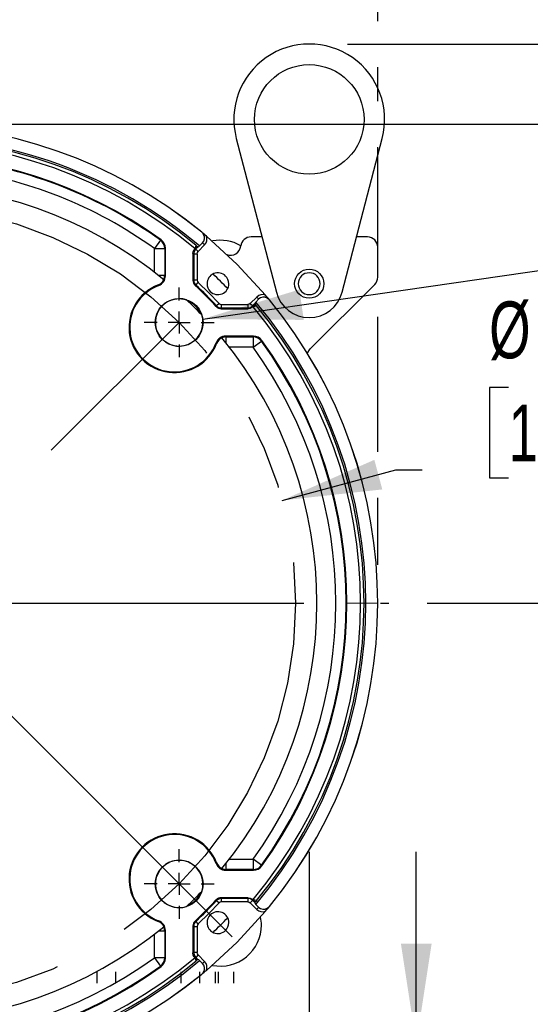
# Model space of a CAD drawing. Header units: inches. Extents: x 0 to 77, y 0 to 59.5.
# Tile 14 of 22: x 61.8 to 66.5, y 17.2 to 26.2. Entities that reach past the tile are written whole.
import ezdxf

# ---------------------------------------------------------------- set-up
doc = ezdxf.new("R2010")
doc.units = ezdxf.units.IN
doc.header["$LTSCALE"] = 7
doc.header["$MEASUREMENT"] = 0
doc.linetypes.add('CENTERX2', pattern=[0.8, 0.5, -0.1, 0.1, -0.1])
doc.linetypes.add('HIDDEN', pattern=[0.075, 0.05, -0.025])
doc.layers.add('CENTER', color=40, linetype='CENTERX2')
doc.layers.add('HIDDEN', color=102, linetype='HIDDEN')
doc.layers.add('DIMENSIONS', color=140, linetype='Continuous', lineweight=25)
doc.styles.add('SLDTEXTSTYLE0', font='TXT', dxfattribs={"width": 0.7})
doc.dimstyles.new('SLDDIMSTYLE0', dxfattribs={"dimtxt": 0.518519, "dimasz": 0.91, "dimexe": 0, "dimexo": 0.0625, "dimgap": 0.12963, "dimtad": 0, "dimtih": 1, "dimtoh": 1, "dimrnd": 1e-09, "dimzin": 12, "dimdsep": 46, "dimtxsty": 'SLDTEXTSTYLE0', "dimsah": 1, "dimcen": 0, "dimadec": 0, "dimazin": 3, "dimtfac": 1, "dimtofl": 0, "dimtmove": 0, "dimatfit": 3, "dimfxl": 0, "dimfrac": 2, "dimtolj": 1, "dimtzin": 12, "dimarcsym": 0})
doc.dimstyles.new('SLDDIMSTYLE1', dxfattribs={"dimtxt": 0.518519, "dimasz": 0.91, "dimexe": 0, "dimexo": 0.0625, "dimgap": 0.12963, "dimtad": 0, "dimtih": 1, "dimtoh": 1, "dimrnd": 1e-09, "dimdsep": 46, "dimtxsty": 'SLDTEXTSTYLE0', "dimsah": 1, "dimcen": 0.09, "dimadec": 0, "dimazin": 2, "dimtfac": 1, "dimtmove": 0, "dimatfit": 0, "dimfxl": 0, "dimfrac": 2, "dimtolj": 1, "dimtzin": 12, "dimarcsym": 0})
doc.dimstyles.new('SLDDIMSTYLE2', dxfattribs={"dimtxt": 0.518519, "dimasz": 0.91, "dimexe": 0, "dimexo": 0.0625, "dimgap": 0.12963, "dimtad": 0, "dimtih": 1, "dimtoh": 1, "dimrnd": 1e-09, "dimzin": 12, "dimdsep": 46, "dimtxsty": 'SLDTEXTSTYLE0', "dimsah": 1, "dimcen": 0.09, "dimadec": 0, "dimazin": 3, "dimtfac": 1, "dimtofl": 0, "dimtmove": 0, "dimatfit": 3, "dimfxl": 0, "dimfrac": 2, "dimtolj": 1, "dimtzin": 12, "dimarcsym": 0})
doc.dimstyles.new('SLDDIMSTYLE3', dxfattribs={"dimtxt": 0.518519, "dimasz": 0.91, "dimexe": 0, "dimexo": 0.0625, "dimgap": 0.12963, "dimtad": 0, "dimtih": 1, "dimtoh": 1, "dimdec": 4, "dimlfac": 7, "dimzin": 12, "dimdsep": 46, "dimtxsty": 'SLDTEXTSTYLE0', "dimsah": 1, "dimcen": 0.09, "dimadec": 0, "dimazin": 3, "dimtfac": 1, "dimtdec": 0, "dimtofl": 0, "dimtmove": 0, "dimatfit": 3, "dimfxl": 0, "dimfrac": 2, "dimtolj": 1, "dimtzin": 12, "dimarcsym": 0})
doc.dimstyles.new('SLDDIMSTYLE5', dxfattribs={"dimtxt": 0.518519, "dimasz": 0.91, "dimexe": 0, "dimexo": 0.0625, "dimgap": 0.12963, "dimtad": 0, "dimtih": 1, "dimtoh": 1, "dimrnd": 1e-09, "dimzin": 12, "dimdsep": 46, "dimtxsty": 'SLDTEXTSTYLE0', "dimsah": 1, "dimcen": 0, "dimadec": 0, "dimazin": 3, "dimtfac": 1, "dimtofl": 0, "dimtmove": 0, "dimatfit": 3, "dimfxl": 0, "dimfrac": 2, "dimtolj": 1, "dimtzin": 12, "dimarcsym": 0})
doc.dimstyles.new('SLDDIMSTYLE6', dxfattribs={"dimtxt": 0.518519, "dimasz": 0.91, "dimexe": 0, "dimexo": 0.0625, "dimgap": 0.12963, "dimtad": 0, "dimtih": 1, "dimtoh": 1, "dimrnd": 1e-09, "dimzin": 4, "dimdsep": 46, "dimtxsty": 'SLDTEXTSTYLE0', "dimsah": 1, "dimcen": 0.09, "dimadec": 0, "dimazin": 1, "dimtfac": 1, "dimtofl": 0, "dimtmove": 0, "dimatfit": 3, "dimfxl": 0, "dimfrac": 2, "dimtolj": 1, "dimtzin": 12, "dimarcsym": 0})
doc.dimstyles.new('SLDDIMSTYLE7', dxfattribs={"dimtxt": 0.518519, "dimasz": 0.91, "dimexe": 0, "dimexo": 0.0625, "dimgap": 0.12963, "dimtad": 0, "dimtih": 1, "dimtoh": 1, "dimrnd": 1e-09, "dimzin": 12, "dimdsep": 46, "dimtxsty": 'SLDTEXTSTYLE0', "dimsah": 1, "dimcen": 0, "dimadec": 0, "dimazin": 3, "dimtfac": 1, "dimtofl": 0, "dimtmove": 0, "dimatfit": 3, "dimfxl": 0, "dimfrac": 2, "dimtolj": 1, "dimtzin": 12, "dimarcsym": 0})

# ---------------------------------------------------------------- blocks, each defined once
blk = doc.blocks.new('_D')
at = {"layer": 'DIMENSIONS'}
for p, q in [((66.2958, 22.8158), (66.1216, 22.8158)), ((66.1216, 22.8158), (66.1216, 21.9912)), ((68.2683, 22.8158), (68.4425, 22.8158)), ((68.4425, 22.8158), (68.4425, 21.9912)), ((64.2296, 21.7839), (65.2694, 22.0625)), ((65.2694, 22.0625), (65.5099, 22.0625)), ((66.1216, 21.9912), (66.2958, 21.9912)), ((68.4425, 21.9912), (68.2683, 21.9912))]:
    blk.add_line(p, q, dxfattribs=at)
blk.add_solid([(64.2296, 21.7839), (65.1448, 21.8842), (65.0723, 22.1547)], dxfattribs=at)
at = {"layer": 'DIMENSIONS', "char_height": 0.51852, "attachment_point": 1, "style": 'SLDTEXTSTYLE0'}
for s, insert in [('%%c', (66.1198, 23.6003)), ('7.25', (66.9032, 23.6003)), ('184.2', (66.2958, 22.6596)), ('B.C.', (66.5655, 21.7189))]:
    blk.add_mtext(s, dxfattribs=dict(at, insert=insert))
blk = doc.blocks.new('_D_1')
at = {"layer": 'DIMENSIONS'}
for p, q in [((69.2813, 27.7655), (69.1072, 27.7655)), ((69.1072, 27.7655), (69.1072, 26.9409)), ((70.8225, 27.7655), (70.9967, 27.7655)), ((70.9967, 27.7655), (70.9967, 26.9409)), ((71.758, 27.7665), (72.4361, 27.7665)), ((72.4361, 27.7665), (72.4361, 25.9507)), ((69.1072, 26.9409), (69.2813, 26.9409)), ((70.9967, 26.9409), (70.8225, 26.9409)), ((64.8281, 25.9507), (73.3111, 25.9507)), ((61.0781, 25.2204), (73.3111, 25.2204)), ((72.4361, 25.2204), (72.4361, 23.4704))]:
    blk.add_line(p, q, dxfattribs=at)
for points in [[(72.4361, 25.9507), (72.5761, 26.8607), (72.2961, 26.8607)], [(72.4361, 25.2204), (72.2961, 24.3104), (72.5761, 24.3104)]]:
    blk.add_solid(points, dxfattribs=at)
at = {"layer": 'DIMENSIONS', "char_height": 0.51852, "attachment_point": 1, "style": 'SLDTEXTSTYLE0'}
for s, insert in [('0.73', (69.2813, 28.55)), ('18.6', (69.2813, 27.6093))]:
    blk.add_mtext(s, dxfattribs=dict(at, insert=insert))
blk = doc.blocks.new('_D_2')
at = {"layer": 'DIMENSIONS'}
for p, q in [((56.3511, 31.6404), (56.3511, 34.5573)), ((65.1031, 26.1607), (65.1031, 34.5573)), ((56.3511, 33.6823), (59.0378, 33.6823)), ((59.7408, 33.6812), (59.5666, 33.6812)), ((59.5666, 33.6812), (59.5666, 32.8566)), ((61.7134, 33.6812), (61.8876, 33.6812)), ((61.8876, 33.6812), (61.8876, 32.8566)), ((65.1031, 33.6823), (62.4164, 33.6823)), ((59.5666, 32.8566), (59.7408, 32.8566)), ((61.8876, 32.8566), (61.7134, 32.8566)), ((56.3511, 29.7602), (56.3511, 31.2204)), ((56.3511, 25.7685), (56.3511, 29.3402)), ((65.1031, 25.4304), (65.1031, 25.7407)), ((56.3511, 24.2712), (56.3511, 25.0127)), ((65.1031, 23.8811), (65.1031, 25.0104)), ((56.3511, 21.1957), (56.3511, 23.8512)), ((65.1031, 22.228), (65.1031, 23.4611)), ((65.1031, 21.1957), (65.1031, 21.808))]:
    blk.add_line(p, q, dxfattribs=at)
for points in [[(56.3511, 33.6823), (57.2611, 33.5423), (57.2611, 33.8223)], [(65.1031, 33.6823), (64.1931, 33.8223), (64.1931, 33.5423)]]:
    blk.add_solid(points, dxfattribs=at)
at = {"layer": 'DIMENSIONS', "char_height": 0.51852, "attachment_point": 1, "style": 'SLDTEXTSTYLE0'}
for s, insert in [('8.75', (59.9565, 34.4658)), ('222.3', (59.7408, 33.525))]:
    blk.add_mtext(s, dxfattribs=dict(at, insert=insert))
blk = doc.blocks.new('_D_3')
at = {"layer": 'DIMENSIONS'}
for p, q in [((60.7281, 25.6704), (60.7281, 28.1525)), ((57.4345, 24.1393), (55.5614, 26.0124))]:
    blk.add_line(p, q, dxfattribs=at)
for start, end in [(90, 106.6788), (118.57839, 135)]:
    blk.add_arc((60.7281, 20.8457), 6.4318, start, end, dxfattribs=at)
for points in [[(60.7281, 27.2775), (59.8105, 27.3533), (59.8302, 27.074)], [(56.1801, 25.3937), (56.959, 25.8847), (56.7754, 26.0961)]]:
    blk.add_solid(points, dxfattribs=at)
at = {"layer": 'DIMENSIONS', "insert": (57.6514, 27.044), "char_height": 0.51852, "attachment_point": 1, "style": 'SLDTEXTSTYLE0'}
blk.add_mtext('45°', dxfattribs=at)
blk = doc.blocks.new('_D_5')
at = {"layer": 'DIMENSIONS'}
for p, q in [((49.6336, 26.9104), (49.4594, 26.9104)), ((49.4594, 26.9104), (49.4594, 26.0858)), ((51.6061, 26.9104), (51.7803, 26.9104)), ((51.7803, 26.9104), (51.7803, 26.0858)), ((52.4728, 26.9104), (51.9545, 26.9104)), ((57.6496, 23.1073), (52.4728, 26.9104)), ((49.4594, 26.0858), (49.6336, 26.0858)), ((51.7803, 26.0858), (51.6061, 26.0858))]:
    blk.add_line(p, q, dxfattribs=at)
blk.add_solid([(57.6496, 23.1073), (56.9991, 23.7589), (56.8333, 23.5333)], dxfattribs=at)
at = {"layer": 'DIMENSIONS', "char_height": 0.51852, "attachment_point": 1, "style": 'SLDTEXTSTYLE0'}
for s, insert in [('%%c', (49.4576, 27.695)), ('7.64', (50.2409, 27.695)), ('194.1', (49.6336, 26.7542))]:
    blk.add_mtext(s, dxfattribs=dict(at, insert=insert))
blk = doc.blocks.new('_D_6')
at = {"layer": 'DIMENSIONS'}
for p, q in [((65.4546, 16.8257), (65.4546, 18.5757)), ((65.1707, 16.8257), (66.3296, 16.8257)), ((65.1642, 16.4507), (66.3296, 16.4507)), ((65.4546, 14.7283), (65.4546, 16.4507)), ((66.1619, 14.7283), (65.4546, 14.7283)), ((67.0974, 14.7273), (66.9232, 14.7273)), ((66.9232, 14.7273), (66.9232, 13.9027)), ((68.2071, 14.7273), (68.3813, 14.7273)), ((68.3813, 14.7273), (68.3813, 13.9027)), ((66.9232, 13.9027), (67.0974, 13.9027)), ((68.3813, 13.9027), (68.2071, 13.9027))]:
    blk.add_line(p, q, dxfattribs=at)
for points in [[(65.4546, 16.8257), (65.5946, 17.7357), (65.3146, 17.7357)], [(65.4546, 16.4507), (65.3146, 15.5407), (65.5946, 15.5407)]]:
    blk.add_solid(points, dxfattribs=at)
at = {"layer": 'DIMENSIONS', "char_height": 0.51852, "attachment_point": 1, "style": 'SLDTEXTSTYLE0'}
for s, insert in [('0.38', (66.8817, 15.5118)), ('9.5', (67.0974, 14.5711))]:
    blk.add_mtext(s, dxfattribs=dict(at, insert=insert))
blk = doc.blocks.new('_D_7')
at = {"layer": 'DIMENSIONS'}
for p, q in [((65.5528, 20.8457), (69.4666, 20.8457)), ((68.5916, 20.8457), (68.5916, 19.59)), ((67.6053, 18.6471), (67.4312, 18.6471)), ((67.4312, 18.6471), (67.4312, 17.8225)), ((69.5779, 18.6471), (69.7521, 18.6471)), ((69.7521, 18.6471), (69.7521, 17.8225)), ((67.4312, 17.8225), (67.6053, 17.8225)), ((69.7521, 17.8225), (69.5779, 17.8225)), ((68.5916, 16.4507), (68.5916, 17.7064)), ((65.1642, 16.4507), (69.4666, 16.4507))]:
    blk.add_line(p, q, dxfattribs=at)
for points in [[(68.5916, 20.8457), (68.4516, 19.9357), (68.7316, 19.9357)], [(68.5916, 16.4507), (68.7316, 17.3607), (68.4516, 17.3607)]]:
    blk.add_solid(points, dxfattribs=at)
at = {"layer": 'DIMENSIONS', "char_height": 0.51852, "attachment_point": 1, "style": 'SLDTEXTSTYLE0'}
for s, insert in [('4.40', (67.821, 19.4316)), ('111.6', (67.6053, 18.4909))]:
    blk.add_mtext(s, dxfattribs=dict(at, insert=insert))
blk = doc.blocks.new('_D_8')
at = {"layer": 'DIMENSIONS'}
for p, q in [((61.0781, 25.2204), (73.3495, 25.2204)), ((72.4745, 25.2204), (72.4745, 21.7773)), ((71.4882, 20.8344), (71.3141, 20.8344)), ((71.3141, 20.8344), (71.3141, 20.0099)), ((73.4608, 20.8344), (73.635, 20.8344)), ((73.635, 20.8344), (73.635, 20.0099)), ((71.3141, 20.0099), (71.4882, 20.0099)), ((73.635, 20.0099), (73.4608, 20.0099)), ((72.4745, 16.4507), (72.4745, 19.8937)), ((65.1642, 16.4507), (73.3495, 16.4507))]:
    blk.add_line(p, q, dxfattribs=at)
for points in [[(72.4745, 25.2204), (72.3345, 24.3104), (72.6145, 24.3104)], [(72.4745, 16.4507), (72.6145, 17.3607), (72.3345, 17.3607)]]:
    blk.add_solid(points, dxfattribs=at)
at = {"layer": 'DIMENSIONS', "char_height": 0.51852, "attachment_point": 1, "style": 'SLDTEXTSTYLE0'}
for s, insert in [('8.77', (71.7039, 21.619)), ('222.7', (71.4882, 20.6783))]:
    blk.add_mtext(s, dxfattribs=dict(at, insert=insert))
blk = doc.blocks.new('_D_9')
at = {"layer": 'DIMENSIONS'}
for p, q in [((63.5075, 23.4402), (67.8907, 24.0745)), ((67.8907, 24.0745), (68.4647, 24.0745))]:
    blk.add_line(p, q, dxfattribs=at)
blk.add_solid([(63.5075, 23.4402), (64.4282, 23.432), (64.3881, 23.7091)], dxfattribs=at)
at = {"layer": 'DIMENSIONS', "char_height": 0.51852, "attachment_point": 1, "style": 'SLDTEXTSTYLE0'}
for s, insert in [('4X', (70.0169, 25.1563)), ('1/2-13', (69.6855, 24.3317)), ('%%c', (68.9022, 24.3296)), ('x 0.81', (69.3745, 23.505))]:
    blk.add_mtext(s, dxfattribs=dict(at, insert=insert))
blk = doc.blocks.new('SW_CENTERMARKSYMBOL_1')
at = {"layer": 'CENTER', "color": 0}
for p, q in [((0, 0.2), (0, 0.3184)), ((0, 0), (0, 0.1)), ((-0.2, 0), (-0.3184, 0)), ((0, 0), (-0.1, 0)), ((0, 0), (0, -0.1)), ((0, 0), (0.1, 0)), ((0.2, 0), (0.3184, 0)), ((0, -0.2), (0, -0.3184))]:
    blk.add_line(p, q, dxfattribs=at)
blk = doc.blocks.new('SW_CENTERMARKSYMBOL_2')
at = {"layer": 'CENTER', "color": 0}
for p, q in [((0, 0.2), (0, 4.4747)), ((0, 0), (0, 0.1)), ((-0.2, 0), (-4.4747, 0)), ((0, 0), (-0.1, 0)), ((0, 0), (0, -0.1)), ((0, 0), (0.1, 0)), ((0.2, 0), (4.4747, 0)), ((0, -0.2), (0, -4.4747))]:
    blk.add_line(p, q, dxfattribs=at)
blk = doc.blocks.new('SW_CENTERMARKSYMBOL_3')
at = {"layer": 'CENTER', "color": 0}
for p, q in [((0, 0.2), (0, 0.3184)), ((0, 0), (0, 0.1)), ((-0.2, 0), (-0.3184, 0)), ((0, 0), (-0.1, 0)), ((0, 0), (0, -0.1)), ((0, 0), (0.1, 0)), ((0.2, 0), (0.3184, 0)), ((0, -0.2), (0, -0.3184))]:
    blk.add_line(p, q, dxfattribs=at)

msp = doc.modelspace()

# ---------------------------------------------------------------- linework, layer by layer
for p, q in [((63.812301, 25.089319), (64.178102, 23.684575)), ((64.778093, 23.684575), (65.143894, 25.089319)), ((63.497434, 24.232201), (63.497945, 24.232223)), ((64.046567, 24.189695), (63.947098, 24.189695)), ((65.009098, 24.189695), (64.909628, 24.189695)), ((63.120365, 24.159361), (63.065362, 24.083173)), ((63.126935, 24.162641), (63.120365, 24.159361)), ((63.44112, 24.07979), (63.461451, 24.10012)), ((63.462111, 24.099565), (63.442212, 24.079666)), ((63.442955, 24.115565), (63.450245, 24.109499)), ((63.450245, 24.109499), (63.461451, 24.10012)), ((63.461451, 24.10012), (63.462111, 24.099565)), ((63.462111, 24.099565), (63.462152, 24.09953)), ((63.464124, 24.057753), (63.523341, 24.11697)), ((63.477883, 24.107203), (63.505489, 24.134806)), ((65.103098, 23.822631), (65.103098, 24.095695)), ((63.065362, 24.083173), (63.15933, 24.083173)), ((63.065362, 23.867217), (63.065362, 24.083173)), ((63.165836, 24.086499), (63.15933, 24.083173)), ((63.15933, 24.083173), (63.15933, 23.838579)), ((63.165836, 23.834085), (63.165836, 24.086499)), ((63.416884, 24.037984), (63.416884, 23.793383)), ((63.416884, 24.037984), (63.423765, 24.035133)), ((63.423765, 24.035133), (63.423765, 23.796372)), ((63.433949, 24.08272), (63.429363, 24.075615)), ((63.429363, 24.075615), (63.436656, 24.074768)), ((63.436656, 24.074768), (63.441122, 24.07979)), ((63.441122, 24.079791), (63.442212, 24.079666)), ((63.454755, 24.035133), (63.454755, 23.796372)), ((63.15933, 23.838579), (63.101923, 23.838579)), ((63.15933, 23.838579), (63.165836, 23.834085)), ((63.104748, 23.746057), (63.099025, 23.750847)), ((63.423765, 23.796372), (63.416884, 23.793383)), ((63.454755, 23.796372), (63.423765, 23.796372)), ((63.443734, 23.750368), (63.436886, 23.747347)), ((63.443734, 23.750368), (63.464897, 23.773005)), ((64.487556, 23.168153), (65.075566, 23.756163)), ((63.62975, 23.554483), (63.632771, 23.561331)), ((63.655408, 23.582495), (63.632771, 23.561331)), ((63.678775, 23.541363), (63.678775, 23.572352)), ((63.678775, 23.572352), (63.917536, 23.572352)), ((63.917536, 23.572352), (63.917536, 23.541363)), ((63.999372, 23.640938), (63.940156, 23.581722)), ((63.940156, 23.581722), (63.962068, 23.559809)), ((63.962348, 23.558874), (63.957171, 23.554254)), ((63.957171, 23.554254), (63.958018, 23.54696)), ((63.981968, 23.579708), (63.962068, 23.559809)), ((63.962068, 23.559809), (63.962349, 23.558874)), ((63.962348, 23.558873), (63.982523, 23.579048)), ((63.981933, 23.57975), (63.981968, 23.579708)), ((63.981968, 23.579708), (63.982523, 23.579048)), ((63.982523, 23.579048), (63.991901, 23.567842)), ((63.989607, 23.595479), (64.017185, 23.62306)), ((63.991901, 23.567842), (63.997968, 23.560552)), ((64.114626, 23.615542), (64.114604, 23.615031)), ((63.675786, 23.534481), (63.678775, 23.541363)), ((63.675786, 23.534481), (63.920386, 23.534481)), ((63.678775, 23.541363), (63.917536, 23.541363)), ((63.917536, 23.541363), (63.920386, 23.534481)), ((63.958018, 23.54696), (63.965122, 23.551547)), ((63.716488, 23.283433), (63.720981, 23.276927)), ((63.968901, 23.283433), (63.716488, 23.283433)), ((63.965576, 23.276927), (63.968901, 23.283433)), ((63.63325, 23.216622), (63.62846, 23.222345)), ((63.720981, 23.276927), (63.965576, 23.276927)), ((63.965576, 23.276927), (63.965576, 23.182959)), ((63.965576, 23.182959), (64.041763, 23.237963)), ((64.041763, 23.237963), (64.045043, 23.244532)), ((63.965576, 23.182959), (63.74962, 23.182959)), ((64.458307, 23.125505), (64.487556, 23.168153)), ((63.62846, 18.469045), (63.63325, 18.474768)), ((63.720981, 18.414463), (63.720981, 18.47187)), ((63.74962, 18.508431), (63.965576, 18.508431)), ((63.965576, 18.508431), (63.965576, 18.414463)), ((64.041763, 18.453428), (63.965576, 18.508431)), ((64.045043, 18.446858), (64.041763, 18.453428)), ((63.720981, 18.414463), (63.716488, 18.407957)), ((63.716488, 18.407957), (63.968901, 18.407957)), ((63.965576, 18.414463), (63.720981, 18.414463)), ((63.968901, 18.407957), (63.965576, 18.414463)), ((63.632771, 18.130059), (63.62975, 18.136907)), ((63.632771, 18.130059), (63.655408, 18.108895)), ((63.678775, 18.150027), (63.675786, 18.156909)), ((63.920386, 18.156909), (63.675786, 18.156909)), ((63.917536, 18.150027), (63.678775, 18.150027)), ((63.678775, 18.119038), (63.678775, 18.150027)), ((63.917536, 18.119038), (63.678775, 18.119038)), ((63.920386, 18.156909), (63.917536, 18.150027)), ((63.917536, 18.150027), (63.917536, 18.119038)), ((63.940156, 18.109669), (63.999372, 18.050452)), ((63.958018, 18.14443), (63.957171, 18.137136)), ((63.957171, 18.137136), (63.962193, 18.132671)), ((63.965122, 18.139843), (63.958018, 18.14443)), ((63.962194, 18.132671), (63.962068, 18.131581)), ((63.981968, 18.111682), (63.962068, 18.131581)), ((63.962192, 18.132672), (63.982523, 18.112342)), ((63.981968, 18.111682), (63.981933, 18.11164)), ((63.982523, 18.112342), (63.981968, 18.111682)), ((63.991901, 18.123548), (63.982523, 18.112342)), ((63.989606, 18.095909), (64.017209, 18.068304)), ((63.997968, 18.130838), (63.991901, 18.123548)), ((64.114604, 18.076359), (64.114626, 18.075848)), ((63.099025, 17.940543), (63.104748, 17.945333)), ((63.416884, 17.898007), (63.423765, 17.895018)), ((63.416884, 17.898007), (63.416884, 17.653406)), ((63.423765, 17.895018), (63.423765, 17.656257)), ((63.423765, 17.895018), (63.454755, 17.895018)), ((63.436886, 17.944043), (63.443734, 17.941022)), ((63.464897, 17.918385), (63.443734, 17.941022)), ((63.454755, 17.895018), (63.454755, 17.656257)), ((63.065362, 17.608217), (63.065362, 17.824173)), ((63.165836, 17.857305), (63.15933, 17.852812)), ((63.15933, 17.852812), (63.15933, 17.608217)), ((63.165836, 17.604891), (63.165836, 17.857305)), ((63.423765, 17.656257), (63.416884, 17.653406)), ((63.454755, 17.656257), (63.423765, 17.656257)), ((63.464124, 17.633637), (63.442211, 17.611724)), ((63.523341, 17.57442), (63.464124, 17.633637)), ((63.065362, 17.608217), (63.120365, 17.532029)), ((63.15933, 17.608217), (63.065362, 17.608217)), ((63.120365, 17.532029), (63.126935, 17.528749)), ((63.15933, 17.608217), (63.165836, 17.604891)), ((63.436656, 17.616622), (63.429363, 17.615775)), ((63.429363, 17.615775), (63.433949, 17.60867)), ((63.441277, 17.611444), (63.436656, 17.616622)), ((63.441276, 17.611444), (63.461451, 17.59127)), ((63.442211, 17.611724), (63.441277, 17.611444)), ((63.462111, 17.591825), (63.442211, 17.611724)), ((63.450245, 17.581891), (63.442955, 17.575825)), ((63.461451, 17.59127), (63.450245, 17.581891)), ((63.462111, 17.591825), (63.461451, 17.59127)), ((63.462153, 17.59186), (63.462111, 17.591825)), ((63.477882, 17.584186), (63.505463, 17.556608)), ((63.497945, 17.459167), (63.497434, 17.459189))]:
    msp.add_line(p, q)
at = {"color": 179, "linetype": 'Continuous', "lineweight": 18}
msp.add_line((65.102757, 20.845695), (64.821574, 20.845695), dxfattribs=at)
at = {"flags": 128}
for points in [[(63.497434, 24.232201), (63.506834, 24.222705), (63.513993, 24.211424)], [(63.513993, 24.211424), (63.507035, 24.222733), (63.497945, 24.232223)], [(63.539543, 24.197769), (63.82169, 23.939287), (64.080172, 23.65714)], [(63.442955, 24.115565), (63.440785, 24.098859), (63.433949, 24.08272)], [(63.440873, 24.080037), (63.447219, 24.09421), (63.450245, 24.109499)], [(63.523341, 24.11697), (63.51852, 24.121787), (63.513645, 24.126658), (63.509155, 24.131144), (63.505489, 24.134806)], [(63.416884, 24.037984), (63.420003, 24.057834), (63.429363, 24.075615)], [(63.442212, 24.079666), (63.428565, 24.059242), (63.423765, 24.035133)], [(63.423765, 24.035133), (63.424497, 24.035133), (63.426353, 24.035133), (63.429265, 24.035133), (63.433123, 24.035133), (63.437786, 24.035133), (63.443079, 24.035133), (63.448807, 24.035133), (63.454755, 24.035133)], [(63.442212, 24.079666), (63.443912, 24.077965), (63.445982, 24.075895), (63.448829, 24.073049), (63.452301, 24.069577), (63.456173, 24.065704), (63.464124, 24.057753)], [(63.454755, 24.035133), (63.45719, 24.047375), (63.464124, 24.057753)], [(63.464897, 23.773005), (63.561754, 23.679351), (63.655408, 23.582495)], [(63.940156, 23.581722), (63.929772, 23.574785), (63.917536, 23.572352)], [(63.917536, 23.541363), (63.941635, 23.546158), (63.962068, 23.559809)], [(63.991901, 23.567842), (63.976495, 23.564779), (63.962629, 23.558592)], [(63.965122, 23.551547), (63.981261, 23.558382), (63.997968, 23.560552)], [(64.114626, 23.615542), (64.105135, 23.624632), (64.093827, 23.63159)], [(64.093827, 23.63159), (64.105108, 23.624432), (64.114604, 23.615031)], [(63.958018, 23.54696), (63.940237, 23.537601), (63.920386, 23.534481)], [(63.720981, 23.219521), (63.720981, 23.2315), (63.720981, 23.242487), (63.720981, 23.252256), (63.720981, 23.260608), (63.720981, 23.267371), (63.720981, 23.272408), (63.720981, 23.275615), (63.720981, 23.276927)], [(63.655408, 18.108895), (63.561754, 18.012039), (63.464897, 17.918385)], [(63.962068, 18.131581), (63.941645, 18.145228), (63.917536, 18.150027)], [(63.917536, 18.119038), (63.929778, 18.116603), (63.940156, 18.109669)], [(63.920386, 18.156909), (63.940237, 18.153789), (63.958018, 18.14443)], [(63.962068, 18.131581), (63.960368, 18.129881), (63.958298, 18.127811), (63.955451, 18.124964), (63.951979, 18.121492), (63.948107, 18.11762), (63.940156, 18.109668)], [(63.96244, 18.13292), (63.976613, 18.126574), (63.991901, 18.123548)], [(63.997968, 18.130838), (63.981261, 18.133008), (63.965122, 18.139843)], [(64.114604, 18.076359), (64.105108, 18.066958), (64.093827, 18.0598)], [(64.093827, 18.0598), (64.105135, 18.066757), (64.114626, 18.075848)], [(64.080172, 18.03425), (63.82169, 17.752103), (63.539543, 17.493621)], [(63.999372, 18.050452), (64.004189, 18.055273), (64.009061, 18.060148), (64.013547, 18.064638), (64.017209, 18.068304)], [(63.101923, 17.852812), (63.113903, 17.852812), (63.12489, 17.852812), (63.134659, 17.852812), (63.14301, 17.852812), (63.149774, 17.852812), (63.154811, 17.852812), (63.158018, 17.852812), (63.15933, 17.852812)], [(63.429363, 17.615775), (63.420003, 17.633556), (63.416884, 17.653406)], [(63.423765, 17.656257), (63.428561, 17.632158), (63.442211, 17.611724)], [(63.464124, 17.633637), (63.457188, 17.64402), (63.454755, 17.656257)], [(63.433949, 17.60867), (63.440785, 17.592532), (63.442955, 17.575825)], [(63.450245, 17.581891), (63.447181, 17.597298), (63.440995, 17.611164)], [(63.513993, 17.479966), (63.506834, 17.468685), (63.497434, 17.459189)], [(63.497945, 17.459167), (63.507035, 17.468657), (63.513993, 17.479966)]]:
    msp.add_lwpolyline(points, dxfattribs=at)
for centre, radius in [((64.478098, 25.262695), 0.5), ((64.478098, 23.762695), 0.133), ((63.29136, 23.408957), 0.218376), ((63.29136, 18.282433), 0.218376)]:
    msp.add_circle(centre, radius)
for centre, radius, start, end in [((64.478098, 25.262695), 0.688, 345.4041065, 194.5958935), ((60.728098, 20.845695), 4.375, 50.7202083, 129.2797917), ((60.728098, 20.845695), 4.37466, 50.7252078, 129.2747922), ((60.728098, 20.845695), 4.25, 50.29836, 129.70164), ((60.728098, 20.845695), 4.266, 49.8656779, 90), ((60.728098, 20.845695), 4.219, 50.1075125, 129.8924875), ((60.728098, 20.845695), 4.093476, 54.1252971, 125.8747029), ((60.728097, 20.845695), 4.08697, 54.1729751, 82.5630118), ((60.728091, 20.845698), 3.993004, 54.172878, 82.5628638), ((60.728098, 20.845695), 3.82, 50.6401592, 129.3598408), ((61.80173, 22.141951), 2.691911, 49.7916891, 50.9413535), ((63.458859, 24.178764), 0.064082, 316.689821, 30.6413818), ((63.472013, 24.169286), 0.073291, 314.4538553, 22.8694306), ((63.947098, 24.095695), 0.094, 90, 173.0266686), ((65.009098, 24.095695), 0.094, 360, 90), ((63.065294, 24.083138), 0.094036, 0.0210994, 54.15188), ((63.071872, 24.0865), 0.093964, 359.9989331, 54.126364), ((63.459554, 24.124819), 0.025422, 275.8656406, 316.1358571), ((63.666833, 23.784431), 0.375, 60.1029994, 101.0345405), ((63.760057, 24.115885), 0.094146, 248.1891231, 354.6504068), ((63.071874, 23.834081), 0.093962, 290.4789496, 0.0022985), ((63.065304, 23.838625), 0.094026, 335.2408204, 359.9719969), ((63.644913, 23.76251), 0.0995, 45, 180), ((60.728098, 20.845695), 4.157447, 43.698018, 46.3013924), ((63.644913, 23.76251), 0.0995, 360, 45), ((64.478098, 23.762695), 0.0995, 0, 180), ((65.009098, 23.822631), 0.094, 315, 0), ((63.247166, 23.364763), 0.41353, 110.9918497, 339.0081503), ((63.247166, 23.364763), 0.407024, 110.4812482, 339.5187518), ((63.065369, 23.838574), 0.093961, 290.9890821, 335.2498294), ((63.479863, 23.793384), 0.062979, 180.0003597, 226.9684596), ((63.486765, 23.796381), 0.063, 180.0082424, 226.9180063), ((60.728098, 20.845695), 3.969524, 43.0311771, 46.9688229), ((60.728098, 20.845695), 3.976406, 43.0736046, 46.9263956), ((63.486673, 23.796341), 0.031918, 179.9446998, 226.9816353), ((63.644913, 23.76251), 0.0995, 180, 225), ((63.644913, 23.76251), 0.0995, 225, 0), ((64.478098, 23.762695), 0.0995, 180, 360), ((64.051689, 23.58961), 0.073291, 67.130955, 135.5463668), ((62.087987, 21.972032), 2.609289, 39.040442, 40.2265219), ((64.478098, 23.762695), 0.31, 194.5958935, 345.4041065), ((63.29136, 23.408957), 0.216832, 71.671475, 18.328525), ((60.728098, 20.845695), 3.82, 43.5399963, 46.4600037), ((63.29136, 23.408957), 0.211, 21.9149983, 68.0850018), ((63.675787, 23.59746), 0.062979, 223.0315336, 269.9996435), ((63.678784, 23.604362), 0.063, 223.081979, 269.9917579), ((63.678744, 23.604271), 0.031919, 223.0186944, 270.0551186), ((64.00939, 23.576091), 0.0277, 135.578158, 172.4100965), ((60.728098, 20.845695), 4.266, 319.8656779, 40.1342994), ((60.728098, 20.845695), 4.25, 320.29836, 39.70164), ((68.97405, 28.579496), 7.009762, 224.7912414, 224.9975348), ((64.061168, 23.576452), 0.064085, 59.3607873, 133.3401109), ((60.728098, 20.845695), 4.37466, 320.7252078, 39.2747922), ((60.728098, 20.845695), 4.375, 320.7202083, 39.2797917), ((60.728098, 20.845695), 4.219, 320.1075125, 39.8924875), ((63.716484, 23.189471), 0.093962, 89.9977015, 159.5210505), ((63.968903, 23.189469), 0.093964, 35.873636, 90.0010668), ((63.720979, 23.182964), 0.093963, 114.7507553, 159.0103337), ((60.728098, 20.845695), 3.82, 320.6401592, 39.3598408), ((63.721027, 23.182901), 0.094026, 90.0281069, 114.7591813), ((63.965541, 23.182892), 0.094036, 35.84812, 89.9789004), ((60.728098, 20.845695), 4.08697, 324.1729794, 35.8270206), ((60.728098, 20.845695), 4.093476, 324.1252971, 35.8747029), ((60.728152, 20.845695), 3.992958, 324.1725228, 35.8274772), ((63.247166, 18.326627), 0.41353, 20.9918497, 249.0081503), ((63.247166, 18.326627), 0.407024, 20.4812482, 249.5187518), ((63.29136, 18.282433), 0.216832, 341.6714747, 288.3285253), ((63.716484, 18.501919), 0.093962, 200.4789496, 270.0022985), ((63.720977, 18.508424), 0.093961, 200.9890821, 245.2498297), ((63.965541, 18.508498), 0.094036, 270.0210994, 324.15188), ((63.968903, 18.501921), 0.093964, 269.9989331, 324.126364), ((63.721027, 18.508489), 0.094026, 245.2408206, 269.9719969), ((60.728098, 20.845695), 3.82, 313.5399963, 316.4600037), ((63.29136, 18.282433), 0.211, 291.9149985, 338.0850015), ((60.728098, 20.845695), 3.969524, 313.0311771, 316.9688229), ((60.728098, 20.845695), 3.976406, 313.0736046, 316.9263956), ((63.675787, 18.09393), 0.062979, 90.0003597, 136.9684596), ((63.678784, 18.087028), 0.063, 90.0082424, 136.9180063), ((63.678744, 18.08712), 0.031918, 89.9446998, 136.9816353), ((64.007222, 18.114238), 0.025422, 185.8656406, 226.1358571), ((62.024353, 19.772063), 2.691911, 319.7916891, 320.9413535), ((63.644913, 17.92888), 0.0995, 135, 180), ((63.644913, 17.92888), 0.0995, 0, 135), ((64.051689, 18.10178), 0.073291, 224.4538553, 292.8694306), ((64.061167, 18.114934), 0.064082, 226.689821, 300.6413818), ((60.728098, 20.845695), 3.82, 230.6401592, 309.3598408), ((63.065367, 17.852814), 0.093963, 24.7507551, 69.0103337), ((63.071874, 17.857309), 0.093962, 359.9977015, 69.5210505), ((63.065304, 17.852765), 0.094026, 0.0281069, 24.7591811), ((63.479863, 17.898006), 0.062979, 133.0315336, 179.9996435), ((63.486765, 17.895009), 0.063, 133.081979, 179.9917579), ((63.486673, 17.895049), 0.031919, 133.0186944, 180.0551186), ((63.644913, 17.92888), 0.0995, 180, 315), ((63.666833, 17.906959), 0.375, 258.9577233, 0.0000002), ((60.728098, 20.845695), 4.157447, 313.6986076, 316.301982), ((63.644913, 17.92888), 0.0995, 315, 0), ((63.666833, 17.906959), 0.375, 0, 11.0716233), ((60.728098, 20.845695), 4.266, 229.8656779, 310.1342994), ((60.728098, 20.845695), 4.25, 230.29836, 309.70164), ((60.728098, 20.845695), 4.219, 230.1075125, 309.8924875), ((60.728098, 20.845695), 4.08697, 234.1729794, 305.8270206), ((60.728098, 20.845641), 3.992958, 234.1725228, 305.8274772), ((63.065294, 17.608252), 0.094036, 305.84812, 359.9789004), ((63.071872, 17.60489), 0.093964, 305.873636, 0.0010668), ((63.458494, 17.564402), 0.0277, 45.578158, 82.4100965), ((68.461899, 12.599743), 7.009762, 134.7912414, 134.9975348), ((63.458855, 17.512625), 0.064085, 329.3607873, 43.3401109), ((63.472013, 17.522104), 0.073291, 337.130955, 45.5463668), ((60.728098, 20.845695), 4.375, 230.7202083, 309.2797917), ((60.728098, 20.845695), 4.37466, 230.7252078, 309.2747922), ((60.728098, 20.845695), 4.093476, 234.1252971, 305.8747029), ((61.854435, 19.485806), 2.609289, 309.040442, 310.2265219)]:
    msp.add_arc(centre, radius, start, end)
at = {"layer": 'CENTER'}
for p, q in [((57.681975, 23.891818), (63.774221, 17.799572)), ((58.164836, 18.282433), (63.29136, 23.408957)), ((64.478098, 18.575695), (64.478098, 14.700695))]:
    msp.add_line(p, q, dxfattribs=at)
msp.add_circle((60.728098, 20.845695), 3.625, dxfattribs=at)
at = {"layer": 'HIDDEN'}
for p, q in [((62.540598, 17.479695), (62.540598, 17.375695)), ((62.712598, 17.375695), (62.712598, 17.479695)), ((63.306098, 17.479695), (63.306098, 17.375695)), ((63.478098, 17.479695), (63.478098, 17.375695)), ((63.618598, 17.479695), (63.618598, 17.375695)), ((63.650098, 17.375695), (63.650098, 17.479695)), ((63.790598, 17.375695), (63.790598, 17.479695))]:
    msp.add_line(p, q, dxfattribs=at)

# ---------------------------------------------------------------- block references
at = {"layer": 'CENTER'}
for name, p in [('SW_CENTERMARKSYMBOL_2', (60.728098, 20.845695)), ('SW_CENTERMARKSYMBOL_1', (63.29136, 23.408957)), ('SW_CENTERMARKSYMBOL_3', (63.29136, 18.282433))]:
    msp.add_blockref(name, p, dxfattribs=at)

# ---------------------------------------------------------------- dimensions: what is measured, and where the dimension line sits
at = {"layer": 'DIMENSIONS'}
dim = msp.add_linear_dim(base=(65.103098, 33.682298), p1=(56.351108, 20.845695), p2=(65.103098, 20.845695), dimstyle='SLDDIMSTYLE2', dxfattribs=at)
dim.commit()
dim.dimension.update_dxf_attribs({"geometry": '_D_2', "text_midpoint": (60.727103, 33.682298), "dimtype": 160})
for base, p1, p2, dimstyle, picture, middle in [((72.436138, 25.220355), (64.478098, 25.950695), (60.728098, 25.220355), 'SLDDIMSTYLE1', '_D_1', (72.436138, 27.766546)), ((72.474514, 25.220355), (64.814167, 16.450695), (60.728098, 25.220355), 'SLDDIMSTYLE2', '_D_8', (72.474514, 20.835525)), ((68.5916089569, 20.8456950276), (64.8141666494, 16.4506950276), (65.2027572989, 20.8456950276), 'SLDDIMSTYLE6', '_D_7', (68.5916089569, 18.6481950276)), ((65.4546383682, 16.4506950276), (64.8206869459, 16.8256950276), (64.8141666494, 16.4506950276), 'SLDDIMSTYLE1', '_D_6', (65.4546383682, 14.7283356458))]:
    dim = msp.add_linear_dim(base=base, p1=p1, p2=p2, angle=90, dimstyle=dimstyle, dxfattribs=at)
    dim.commit()
    dim.dimension.update_dxf_attribs({"geometry": picture, "text_midpoint": middle, "dimtype": 160})
dim = msp.add_angular_dim_2l(base=(59.795245, 27.209524), line1=((60.728098, 25.320355), (60.728098, 16.371035)), line2=((57.681975, 23.891818), (63.774221, 17.799572)), dimstyle='SLDDIMSTYLE3', dxfattribs=at)
dim.commit()
dim.dimension.update_dxf_attribs({"geometry": '_D_3', "text_midpoint": (58.26674, 26.787938), "dimtype": 162})
dim = msp.add_diameter_dim_2p(p1=(63.806634, 18.584055), p2=(57.649561, 23.107335), dimstyle='SLDDIMSTYLE5', dxfattribs=at)
dim.commit()
dim.dimension.update_dxf_attribs({"geometry": '_D_5', "text_midpoint": (50.619829, 26.91043), "dimtype": 163})
dim = msp.add_diameter_dim_2p(p1=(63.075235, 23.377681), p2=(63.507484, 23.440233), text='4X\\P%%c1/2-13\\Px 0.81', dimstyle='SLDDIMSTYLE7', override={"dimpost": '<>'}, dxfattribs=at)
dim.commit()
dim.dimension.update_dxf_attribs({"geometry": '_D_9', "text_midpoint": (70.464828, 24.07454), "dimtype": 163})
dim = msp.add_diameter_dim_2p(p1=(57.226617, 19.907476), p2=(64.229579, 21.783914), text='<>\\PB.C.', dimstyle='SLDDIMSTYLE0', dxfattribs=at)
dim.commit()
dim.dimension.update_dxf_attribs({"geometry": '_D', "text_midpoint": (67.282073, 22.403519), "dimtype": 163})

doc.saveas('drawing.dxf')
